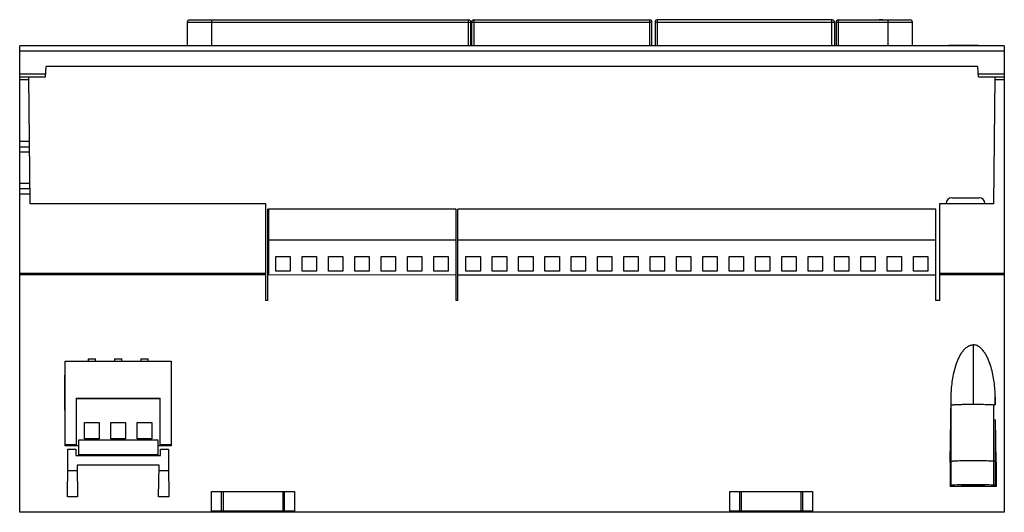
# Model space of a CAD drawing. Header units: millimetres. Extents: x 26 to 216, y 119 to 214.
import ezdxf

# ---------------------------------------------------------------- set-up
doc = ezdxf.new("R2010")
doc.units = ezdxf.units.MM
doc.header["$LTSCALE"] = 21.807535
doc.layers.get('0').update_dxf_attribs({"linetype": 'CONTINUOUS'})

msp = doc.modelspace()

# ---------------------------------------------------------------- linework, layer by layer
at = {"color": 7, "linetype": 'CONTINUOUS'}
for p, q in [((58.68, 213.32), (58.68, 208.73)), ((58.68, 213.32), (113.41, 213.32)), ((59.08, 213.72), (113.01, 213.72)), ((63.45, 208.73), (63.45, 213.72)), ((112.91, 213.72), (112.91, 208.73)), ((113.41, 208.73), (113.41, 213.32)), ((113.55, 213.32), (113.55, 208.73)), ((113.55, 213.32), (148.35, 213.32)), ((113.95, 213.72), (147.95, 213.72)), ((114.05, 208.73), (114.05, 213.72)), ((147.85, 213.72), (147.85, 208.73)), ((148.35, 208.73), (148.35, 213.32)), ((148.94, 213.32), (148.94, 208.73)), ((148.94, 213.32), (183.55, 213.32)), ((183.15, 213.72), (149.34, 213.72)), ((149.44, 208.73), (149.44, 213.72)), ((183.05, 208.73), (183.05, 213.72)), ((183.55, 213.32), (183.55, 208.73)), ((183.88, 213.32), (198.61, 213.32)), ((183.88, 213.32), (183.88, 208.73)), ((184.28, 213.72), (198.21, 213.72)), ((184.38, 208.73), (184.38, 213.72)), ((186.62, 213.77), (187.09, 213.77)), ((186.62, 213.77), (186.62, 213.72)), ((186.75, 213.77), (186.75, 213.72)), ((186.78, 213.77), (186.78, 213.72)), ((186.81, 213.77), (186.81, 213.72)), ((186.9, 213.77), (186.9, 213.72)), ((187, 213.77), (187, 213.72)), ((187.04, 213.77), (187.04, 213.72)), ((187.12, 213.77), (189.6, 213.77)), ((187.12, 213.77), (187.12, 213.72)), ((187.68, 213.77), (187.68, 213.72)), ((187.83, 213.77), (187.83, 213.72)), ((187.98, 213.77), (187.98, 213.72)), ((188.13, 213.77), (188.13, 213.72)), ((188.21, 213.77), (188.21, 213.72)), ((188.25, 213.77), (188.25, 213.72)), ((188.43, 213.77), (188.43, 213.72)), ((188.55, 213.77), (188.55, 213.72)), ((188.58, 213.77), (188.58, 213.72)), ((188.66, 213.77), (188.66, 213.72)), ((188.81, 213.77), (188.81, 213.72)), ((188.96, 213.77), (188.96, 213.72)), ((189.15, 213.77), (189.15, 213.72)), ((189.3, 213.77), (189.3, 213.72)), ((189.41, 213.77), (189.41, 213.72)), ((189.5, 213.77), (189.5, 213.72)), ((189.6, 213.77), (189.6, 213.72)), ((189.61, 213.77), (192.16, 213.77)), ((189.66, 213.77), (189.66, 213.72)), ((189.72, 213.77), (189.72, 213.72)), ((189.74, 213.77), (189.74, 213.72)), ((189.77, 213.77), (189.77, 213.72)), ((189.81, 213.77), (189.81, 213.72)), ((189.88, 213.77), (189.88, 213.72)), ((189.94, 213.77), (189.94, 213.72)), ((190.06, 213.77), (190.06, 213.72)), ((190.13, 213.77), (190.13, 213.72)), ((190.19, 213.77), (190.19, 213.72)), ((190.24, 213.77), (190.24, 213.72)), ((190.27, 213.77), (190.27, 213.72)), ((190.28, 213.77), (190.28, 213.72)), ((190.8, 213.77), (190.8, 213.72)), ((191.02, 213.77), (191.02, 213.72)), ((191.62, 213.77), (191.62, 213.72)), ((191.82, 213.77), (191.82, 213.72)), ((191.98, 213.77), (191.98, 213.72)), ((192.07, 213.77), (192.07, 213.72)), ((192.16, 213.77), (192.16, 213.72)), ((192.2, 213.77), (192.2, 213.72)), ((192.26, 213.77), (192.21, 213.77)), ((192.26, 213.77), (192.26, 213.72)), ((192.91, 213.77), (192.29, 213.77)), ((192.29, 213.77), (192.29, 213.72)), ((192.66, 213.77), (192.66, 213.72)), ((192.76, 213.77), (192.76, 213.72)), ((192.91, 213.77), (192.91, 213.72)), ((192.96, 213.77), (194.89, 213.77)), ((193.82, 213.77), (193.82, 213.72)), ((193.85, 213.72), (193.85, 208.73)), ((193.97, 213.77), (193.97, 213.72)), ((193.98, 213.77), (193.98, 213.72)), ((194.03, 213.77), (194.03, 213.72)), ((194.07, 213.72), (194.07, 213.77)), ((194.46, 213.77), (194.46, 213.72)), ((194.47, 213.77), (194.47, 213.72)), ((194.61, 213.77), (194.61, 213.72)), ((194.7, 213.77), (194.7, 213.72)), ((194.8, 213.77), (194.8, 213.72)), ((194.89, 213.77), (194.89, 213.72)), ((194.92, 213.77), (195.67, 213.77)), ((194.92, 213.77), (194.92, 213.72)), ((194.95, 213.77), (194.95, 213.72)), ((195, 213.77), (195, 213.72)), ((195.08, 213.77), (195.08, 213.72)), ((195.15, 213.77), (195.15, 213.72)), ((195.25, 213.77), (195.25, 213.72)), ((195.33, 213.77), (195.33, 213.72)), ((195.4, 213.77), (195.4, 213.72)), ((195.45, 213.77), (195.45, 213.72)), ((195.48, 213.77), (195.48, 213.72)), ((195.51, 213.77), (195.51, 213.72)), ((195.58, 213.77), (195.58, 213.72)), ((195.62, 213.77), (195.62, 213.72)), ((195.65, 213.77), (195.65, 213.72)), ((195.67, 213.77), (195.67, 213.72)), ((198.61, 208.73), (198.61, 213.32)), ((26.35, 118.73), (26.35, 208.73)), ((216.35, 208.73), (26.35, 208.73)), ((26.35, 207.78), (216.35, 207.78)), ((205.61, 208.83), (211.32, 208.83)), ((205.61, 208.83), (205.61, 208.73)), ((205.8, 208.73), (205.8, 208.83)), ((206.35, 208.83), (206.35, 208.73)), ((206.67, 208.83), (206.67, 208.73)), ((207.64, 208.83), (207.64, 208.73)), ((208.47, 208.83), (208.47, 208.73)), ((208.7, 208.83), (208.7, 208.73)), ((209.11, 208.73), (209.11, 208.83)), ((210.08, 208.73), (210.08, 208.83)), ((210.18, 208.83), (210.18, 208.73)), ((210.46, 208.73), (210.46, 208.83)), ((210.94, 208.83), (210.94, 208.73)), ((211.32, 208.83), (211.32, 208.73)), ((216.35, 208.73), (216.35, 118.73)), ((31.35, 202.74), (31.45, 204.73)), ((211.24, 204.73), (31.45, 204.73)), ((211.34, 202.74), (211.24, 204.73)), ((31.37, 203.27), (26.35, 203.27)), ((26.35, 202.74), (28.09, 202.74)), ((26.35, 202.73), (31.35, 202.73)), ((26.35, 202.23), (28.09, 202.23)), ((28.35, 178.23), (28.09, 202.73)), ((216.35, 203.27), (211.32, 203.27)), ((211.35, 202.73), (216.35, 202.73)), ((214.35, 178.23), (214.6, 202.73)), ((214.6, 202.74), (216.35, 202.74)), ((214.6, 202.23), (216.35, 202.23)), ((28.22, 190.25), (26.35, 190.25)), ((26.35, 189.27), (28.23, 189.27)), ((26.35, 188.27), (28.24, 188.27)), ((28.3, 182.17), (26.35, 182.17)), ((26.35, 181.18), (28.31, 181.18)), ((26.35, 180.19), (28.32, 180.19)), ((206.2, 179.43), (211.5, 179.43)), ((73.85, 178.23), (28.35, 178.23)), ((73.85, 159.62), (73.85, 178.23)), ((74.25, 159.62), (74.25, 177.21)), ((110.57, 177.21), (74.25, 177.21)), ((74.4, 164.51), (74.4, 177.21)), ((110.57, 159.62), (110.57, 177.21)), ((110.92, 159.62), (110.92, 177.21)), ((203.12, 177.21), (110.92, 177.21)), ((203.12, 159.62), (203.12, 177.21)), ((214.35, 178.23), (203.82, 178.23)), ((203.82, 178.23), (203.82, 159.62)), ((205.1, 178.33), (212.6, 178.33)), ((205.1, 178.33), (205.1, 178.23)), ((212.6, 178.33), (212.6, 178.23)), ((110.57, 171.21), (74.25, 171.21)), ((203.12, 171.21), (110.92, 171.21)), ((75.77, 165.27), (75.77, 168.06)), ((75.77, 168.06), (78.57, 168.06)), ((78.57, 168.06), (78.57, 165.27)), ((80.85, 165.27), (80.85, 168.06)), ((80.85, 168.06), (83.65, 168.06)), ((83.65, 168.06), (83.65, 165.27)), ((85.93, 165.27), (85.93, 168.06)), ((85.93, 168.06), (88.73, 168.06)), ((88.73, 168.06), (88.73, 165.27)), ((91.01, 165.27), (91.01, 168.06)), ((91.01, 168.06), (93.81, 168.06)), ((93.81, 168.06), (93.81, 165.27)), ((96.09, 165.27), (96.09, 168.06)), ((96.09, 168.06), (98.89, 168.06)), ((98.89, 168.06), (98.89, 165.27)), ((101.17, 165.27), (101.17, 168.06)), ((101.17, 168.06), (103.97, 168.06)), ((103.97, 168.06), (103.97, 165.27)), ((106.25, 165.27), (106.25, 168.06)), ((106.25, 168.06), (109.05, 168.06)), ((109.05, 168.06), (109.05, 165.27)), ((112.44, 165.27), (112.44, 168.06)), ((112.44, 168.06), (115.24, 168.06)), ((115.24, 168.06), (115.24, 165.27)), ((117.52, 165.27), (117.52, 168.06)), ((117.52, 168.06), (120.32, 168.06)), ((120.32, 168.06), (120.32, 165.27)), ((122.6, 165.27), (122.6, 168.06)), ((122.6, 168.06), (125.4, 168.06)), ((125.4, 168.06), (125.4, 165.27)), ((127.68, 165.27), (127.68, 168.06)), ((127.68, 168.06), (130.48, 168.06)), ((130.48, 168.06), (130.48, 165.27)), ((132.76, 168.06), (135.56, 168.06)), ((132.76, 165.27), (132.76, 168.06)), ((135.56, 168.06), (135.56, 165.27)), ((137.84, 168.06), (140.64, 168.06)), ((137.84, 165.27), (137.84, 168.06)), ((140.64, 168.06), (140.64, 165.27)), ((142.92, 168.06), (145.72, 168.06)), ((142.92, 165.27), (142.92, 168.06)), ((145.72, 168.06), (145.72, 165.27)), ((148, 168.06), (150.8, 168.06)), ((148, 165.27), (148, 168.06)), ((150.8, 168.06), (150.8, 165.27)), ((153.08, 168.06), (155.88, 168.06)), ((153.08, 165.27), (153.08, 168.06)), ((155.88, 168.06), (155.88, 165.27)), ((158.16, 168.06), (160.96, 168.06)), ((158.16, 165.27), (158.16, 168.06)), ((160.96, 168.06), (160.96, 165.27)), ((163.24, 168.06), (166.04, 168.06)), ((163.24, 165.27), (163.24, 168.06)), ((166.04, 168.06), (166.04, 165.27)), ((168.32, 168.06), (171.12, 168.06)), ((168.32, 165.27), (168.32, 168.06)), ((171.12, 168.06), (171.12, 165.27)), ((173.4, 168.06), (176.2, 168.06)), ((173.4, 165.27), (173.4, 168.06)), ((176.2, 168.06), (176.2, 165.27)), ((178.48, 168.06), (181.28, 168.06)), ((178.48, 165.27), (178.48, 168.06)), ((181.28, 168.06), (181.28, 165.27)), ((183.56, 168.06), (186.36, 168.06)), ((183.56, 165.27), (183.56, 168.06)), ((186.36, 168.06), (186.36, 165.27)), ((188.64, 168.06), (191.44, 168.06)), ((188.64, 165.27), (188.64, 168.06)), ((191.44, 168.06), (191.44, 165.27)), ((193.72, 168.06), (196.52, 168.06)), ((193.72, 165.27), (193.72, 168.06)), ((196.52, 168.06), (196.52, 165.27)), ((198.8, 168.06), (201.6, 168.06)), ((198.8, 165.27), (198.8, 168.06)), ((201.6, 168.06), (201.6, 165.27)), ((73.85, 164.83), (26.35, 164.83)), ((73.85, 164.53), (26.35, 164.53)), ((74.4, 164.83), (74.25, 164.83)), ((74.4, 164.52), (74.25, 164.53)), ((110.57, 164.51), (74.4, 164.52)), ((78.57, 165.27), (75.77, 165.27)), ((83.65, 165.27), (80.85, 165.27)), ((88.73, 165.27), (85.93, 165.27)), ((93.81, 165.27), (91.01, 165.27)), ((98.89, 165.27), (96.09, 165.27)), ((103.97, 165.27), (101.17, 165.27)), ((109.05, 165.27), (106.25, 165.27)), ((203.12, 164.51), (110.92, 164.51)), ((115.24, 165.27), (112.44, 165.27)), ((120.32, 165.27), (117.52, 165.27)), ((125.4, 165.27), (122.6, 165.27)), ((130.48, 165.27), (127.68, 165.27)), ((135.56, 165.27), (132.76, 165.27)), ((140.64, 165.27), (137.84, 165.27)), ((145.72, 165.27), (142.92, 165.27)), ((150.8, 165.27), (148, 165.27)), ((155.88, 165.27), (153.08, 165.27)), ((160.96, 165.27), (158.16, 165.27)), ((166.04, 165.27), (163.24, 165.27)), ((171.12, 165.27), (168.32, 165.27)), ((176.2, 165.27), (173.4, 165.27)), ((181.28, 165.27), (178.48, 165.27)), ((186.36, 165.27), (183.56, 165.27)), ((191.44, 165.27), (188.64, 165.27)), ((196.52, 165.27), (193.72, 165.27)), ((201.6, 165.27), (198.8, 165.27)), ((216.35, 164.83), (203.82, 164.83)), ((216.35, 164.53), (203.82, 164.53)), ((74.25, 159.62), (73.85, 159.62)), ((110.92, 159.62), (110.57, 159.62)), ((203.82, 159.62), (203.12, 159.62)), ((210.35, 151.04), (210.35, 139.52)), ((39.58, 148.31), (39.58, 147.86)), ((39.58, 148.31), (40.99, 148.31)), ((40.99, 147.86), (40.99, 148.31)), ((44.66, 148.31), (44.66, 147.86)), ((44.66, 148.31), (46.07, 148.31)), ((46.07, 147.86), (46.07, 148.31)), ((49.74, 148.31), (49.74, 147.86)), ((49.74, 148.31), (51.15, 148.31)), ((51.15, 147.86), (51.15, 148.31)), ((35.15, 131.52), (35.15, 147.86)), ((35.15, 147.86), (55.55, 147.86)), ((55.55, 147.86), (55.55, 131.52)), ((35.05, 138.42), (35.05, 145.21)), ((35.05, 145.21), (35.15, 145.21)), ((35.05, 145.13), (35.15, 145.13)), ((55.65, 145.21), (55.55, 145.21)), ((55.65, 145.13), (55.55, 145.13)), ((55.65, 138.42), (55.65, 145.21)), ((35.05, 144), (35.15, 144)), ((35.05, 143.78), (35.15, 143.78)), ((55.65, 144), (55.55, 144)), ((55.65, 143.78), (55.55, 143.78)), ((37.22, 140.74), (37.22, 131.64)), ((37.22, 140.74), (53.47, 140.74)), ((37.22, 140.66), (53.47, 140.66)), ((53.47, 131.64), (53.47, 140.74)), ((205.92, 128.4), (206.1, 140.96)), ((206.1, 123.9), (206.1, 140.96)), ((214.61, 139.48), (214.59, 140.96)), ((214.59, 140.96), (214.59, 139.48)), ((35.05, 138.77), (35.15, 138.77)), ((55.65, 138.77), (55.55, 138.77)), ((214.61, 139.48), (214.35, 139.45)), ((214.35, 123.84), (214.35, 139.45)), ((35.05, 138.57), (35.15, 138.57)), ((35.05, 138.42), (35.15, 138.42)), ((55.65, 138.57), (55.55, 138.57)), ((55.65, 138.42), (55.55, 138.42)), ((38.86, 132.87), (38.86, 136.07)), ((38.86, 136.07), (41.71, 136.07)), ((41.71, 136.07), (41.71, 132.87)), ((43.94, 132.87), (43.94, 136.07)), ((43.94, 136.07), (46.79, 136.07)), ((46.79, 136.07), (46.79, 132.87)), ((49.02, 132.87), (49.02, 136.07)), ((49.02, 136.07), (51.87, 136.07)), ((51.87, 136.07), (51.87, 132.87)), ((214.35, 136.61), (214.66, 136.58)), ((214.77, 128.4), (214.66, 136.58)), ((214.66, 123.84), (214.66, 136.58)), ((37.22, 131.73), (35.15, 131.73)), ((37.75, 131.52), (35.15, 131.52)), ((37.22, 131.64), (37.75, 131.64)), ((37.75, 129.84), (37.75, 132.74)), ((37.75, 132.74), (52.99, 132.74)), ((41.71, 132.87), (38.86, 132.87)), ((46.79, 132.87), (43.94, 132.87)), ((51.87, 132.87), (49.02, 132.87)), ((52.99, 132.74), (52.99, 129.84)), ((52.99, 131.64), (53.47, 131.64)), ((55.55, 131.52), (52.99, 131.52)), ((55.55, 131.73), (53.47, 131.73)), ((35.65, 127.72), (35.65, 130.92)), ((35.65, 130.92), (37.18, 130.92)), ((37.18, 130.92), (37.18, 129.66)), ((37.18, 129.66), (53.51, 129.66)), ((52.99, 129.84), (37.75, 129.84)), ((53.51, 129.66), (53.51, 130.92)), ((53.51, 130.92), (55.04, 130.92)), ((55.04, 130.92), (55.04, 127.72)), ((35.56, 121.74), (35.65, 127.72)), ((37.44, 127.83), (37.44, 127.72)), ((53.25, 127.83), (37.44, 127.83)), ((37.44, 127.72), (37.53, 121.74)), ((53.16, 121.74), (53.25, 127.72)), ((53.25, 127.72), (53.25, 127.83)), ((55.04, 127.72), (55.13, 121.74)), ((205.92, 128.4), (206.1, 128.58)), ((205.92, 128.4), (205.92, 123.72)), ((214.66, 128.52), (214.35, 128.52)), ((214.66, 128.52), (214.77, 128.4)), ((214.77, 128.4), (214.77, 123.72)), ((37.46, 126.74), (35.64, 126.74)), ((55.06, 126.74), (53.24, 126.74)), ((205.92, 123.72), (206.1, 123.9)), ((214.77, 123.72), (205.92, 123.72)), ((214.35, 123.88), (214.15, 123.88)), ((214.15, 123.88), (214.15, 123.85)), ((214.15, 123.85), (214.66, 123.84)), ((214.66, 123.84), (214.77, 123.72)), ((37.53, 121.74), (35.56, 121.74)), ((55.13, 121.74), (53.16, 121.74)), ((63.35, 118.93), (63.35, 122.73)), ((63.35, 122.73), (79.35, 122.73)), ((65.24, 122.73), (65.24, 118.93)), ((65.58, 122.73), (65.58, 118.93)), ((77.11, 122.73), (77.11, 118.93)), ((77.46, 118.93), (77.46, 122.73)), ((79.35, 122.73), (79.35, 118.93)), ((163.35, 122.73), (179.35, 122.73)), ((163.35, 118.93), (163.35, 122.73)), ((165.24, 122.73), (165.24, 118.93)), ((165.58, 122.73), (165.58, 118.93)), ((177.11, 122.73), (177.11, 118.93)), ((177.46, 118.93), (177.46, 122.73)), ((179.35, 122.73), (179.35, 118.93)), ((216.35, 118.73), (26.35, 118.73)), ((79.35, 118.93), (63.35, 118.93)), ((179.35, 118.93), (163.35, 118.93))]:
    msp.add_line(p, q, dxfattribs=at)
for centre, radius, start, end in [((59.08, 213.32), 0.4, 90, 180), ((113.01, 213.32), 0.4, 0.004, 89.996), ((113.95, 213.32), 0.4, 90.004, 179.996), ((147.95, 213.32), 0.4, 0.004, 89.996), ((149.34, 213.32), 0.4, 90, 180), ((183.15, 213.32), 0.4, 0, 90), ((184.28, 213.32), 0.4, 90.004, 179.996), ((198.21, 213.32), 0.4, 0, 90), ((206.2, 178.33), 1.1, 90, 180), ((211.5, 178.33), 1.1, 0, 90)]:
    msp.add_arc(centre, radius, start, end, dxfattribs=at)
msp.add_ellipse((210.35, 123.9), major_axis=(4.25, 0), ratio=0.034911, start_param=0.242861, end_param=3.106748, dxfattribs=at)
for points, knots in [([(206.1, 140.96), (206.1, 141.44), (206.14, 142.42), (206.29, 143.87), (206.53, 145.31), (206.88, 146.73), (207.28, 147.88), (207.69, 148.77), (208.05, 149.41), (208.48, 150), (208.99, 150.53), (209.61, 150.93), (210.1, 151.04), (210.35, 151.04)], [0, 0, 0, 0, 0.125012, 0.250022, 0.375027, 0.500025, 0.625005, 0.687529, 0.750042, 0.812562, 0.875094, 0.937583, 1, 1, 1, 1]), ([(214.59, 140.96), (214.59, 141.44), (214.54, 142.42), (214.39, 143.87), (214.15, 145.31), (213.81, 146.73), (213.41, 147.88), (213, 148.77), (212.64, 149.41), (212.21, 150), (211.7, 150.53), (211.08, 150.92), (210.59, 151.04), (210.35, 151.04)], [0, 0, 0, 0, 0.125014, 0.250027, 0.375034, 0.500035, 0.625016, 0.687539, 0.750055, 0.812575, 0.875105, 0.937593, 1, 1, 1, 1]), ([(210.35, 139.52), (210.08, 139.52), (209.54, 139.52), (208.77, 139.51), (208.06, 139.49), (207.43, 139.48), (206.97, 139.46), (206.66, 139.44), (206.47, 139.43), (206.33, 139.42), (206.22, 139.41), (206.15, 139.39), (206.11, 139.38), (206.1, 139.37)], [0, 0, 0, 0, 0.1906, 0.374212, 0.544054, 0.694001, 0.818415, 0.869663, 0.912932, 0.947777, 0.973969, 0.991363, 1, 1, 1, 1]), ([(214.47, 139.4), (214.39, 139.41), (214.21, 139.43), (213.71, 139.46), (212.87, 139.49), (211.68, 139.51), (210.81, 139.52), (210.35, 139.52)], [0, 0, 0, 0, 0.054971, 0.135863, 0.365664, 0.664548, 1, 1, 1, 1]), ([(206.1, 128.58), (206.11, 128.59), (206.15, 128.6), (206.22, 128.61), (206.33, 128.62), (206.47, 128.64), (206.66, 128.65), (206.97, 128.67), (207.43, 128.68), (208.06, 128.7), (208.77, 128.71), (209.54, 128.72), (210.08, 128.72), (210.35, 128.72)], [0, 0, 0, 0, 0.008637, 0.026031, 0.052223, 0.087068, 0.130337, 0.181585, 0.305999, 0.455946, 0.625788, 0.8094, 1, 1, 1, 1]), ([(210.35, 128.72), (210.81, 128.72), (211.68, 128.72), (212.87, 128.7), (213.71, 128.67), (214.22, 128.64), (214.4, 128.62), (214.47, 128.61)], [0, 0, 0, 0, 0.336191, 0.63548, 0.865084, 0.945598, 1, 1, 1, 1]), ([(212.6, 123.88), (212.6, 123.89), (212.58, 123.89), (212.55, 123.9), (212.49, 123.91), (212.42, 123.91), (212.32, 123.92), (212.16, 123.93), (211.92, 123.94), (211.58, 123.95), (211.2, 123.96), (210.78, 123.96), (210.35, 123.96), (209.91, 123.96), (209.5, 123.96), (209.11, 123.95), (208.77, 123.94), (208.53, 123.93), (208.37, 123.92), (208.27, 123.91), (208.2, 123.91), (208.14, 123.9), (208.12, 123.89), (208.1, 123.89), (208.1, 123.88)], [0, 0, 0, 0, 0.002951, 0.010327, 0.02232, 0.038888, 0.059871, 0.085063, 0.147145, 0.222753, 0.309022, 0.402628, 0.499978, 0.597328, 0.690935, 0.777211, 0.852828, 0.91492, 0.940116, 0.961104, 0.977675, 0.989671, 0.997049, 1, 1, 1, 1]), ([(208.1, 123.88), (208.1, 123.88), (208.12, 123.87), (208.14, 123.87), (208.2, 123.86), (208.27, 123.85), (208.37, 123.84), (208.53, 123.84), (208.77, 123.83), (209.11, 123.82), (209.5, 123.81), (209.91, 123.8), (210.35, 123.8), (210.78, 123.8), (211.2, 123.81), (211.58, 123.82), (211.92, 123.83), (212.16, 123.84), (212.32, 123.84), (212.42, 123.85), (212.49, 123.86), (212.55, 123.87), (212.58, 123.87), (212.6, 123.88), (212.6, 123.88)], [0, 0, 0, 0, 0.002951, 0.010327, 0.02232, 0.038888, 0.059871, 0.085063, 0.147145, 0.222753, 0.309022, 0.402628, 0.499978, 0.597328, 0.690935, 0.777211, 0.852828, 0.91492, 0.940116, 0.961104, 0.977675, 0.989671, 0.997049, 1, 1, 1, 1])]:
    msp.add_open_spline(points, degree=3, knots=knots, dxfattribs=at)

doc.saveas('drawing.dxf')
